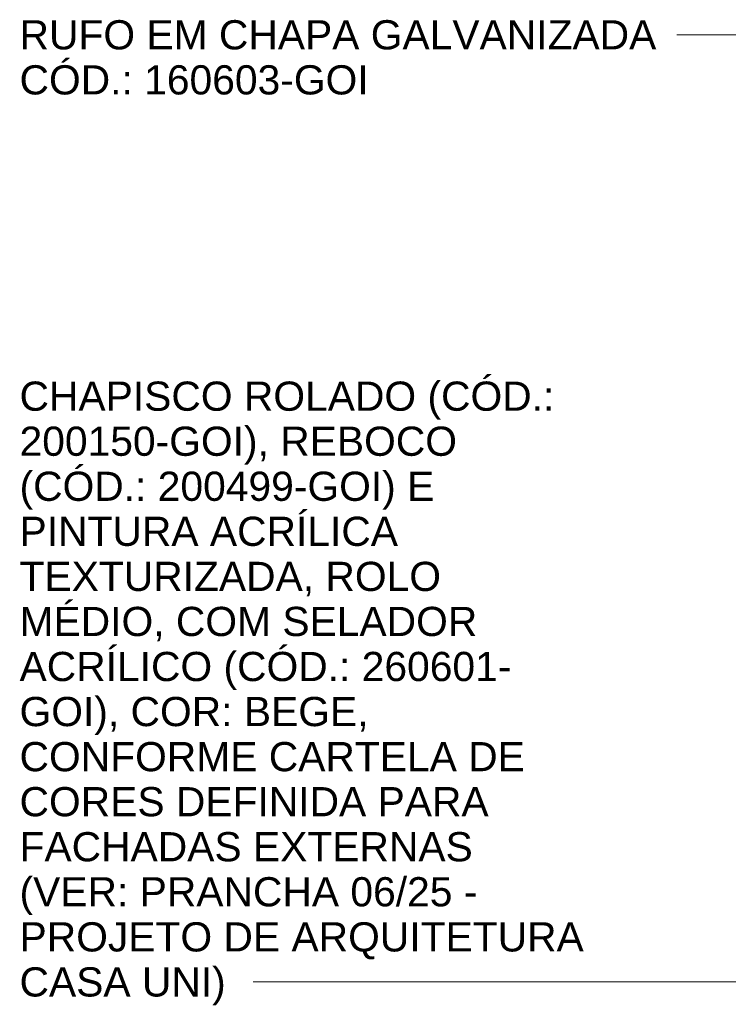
# Model space of a CAD drawing. Header units: metres. Extents: x 6.5 to 21.8, y 0.6 to 11.2.
# Tile 12 of 113: x 6.5 to 8.3, y 6.1 to 8.5. Entities that reach past the tile are written whole.
import ezdxf

# ---------------------------------------------------------------- set-up
doc = ezdxf.new("R2010")
doc.units = ezdxf.units.M
doc.layers.add('G-ANNO-TEXT', color=7, linetype='Continuous', lineweight=9)
doc.styles.add('Arial', font='arial.ttf', dxfattribs={"height": 0.072})

msp = doc.modelspace()

# ---------------------------------------------------------------- linework, layer by layer
at = {"layer": 'G-ANNO-TEXT'}
for p, q in [((8.151, 8.4931), (8.1484, 8.4931)), ((9.6101, 8.4931), (8.151, 8.4931)), ((8.0517, 6.1573), (7.1033, 6.1573)), ((10.683, 6.1573), (8.0517, 6.1573))]:
    msp.add_line(p, q, dxfattribs=at)

# ---------------------------------------------------------------- texts
at = {"layer": 'G-ANNO-TEXT', "char_height": 0.072, "attachment_point": 1, "style": 'Arial'}
for s, insert, width in [('RUFO EM CHAPA GALVANIZADA', (6.5273, 8.5291), 1.866329), ('CÓD.: 160603-GOI', (6.5273, 8.418), 1.019746), ('CHAPISCO ROLADO (CÓD.:', (6.5273, 7.6379), 1.561687), ('200150-GOI), REBOCO', (6.5273, 7.5268), 1.279493), ('(CÓD.: 200499-GOI) E', (6.5273, 7.4157), 1.208945), ('PINTURA ACRÍLICA', (6.5273, 7.3046), 1.099915), ('TEXTURIZADA, ROLO', (6.5273, 7.1934), 1.234599), ('MÉDIO, COM SELADOR', (6.5273, 7.0823), 1.337215), ('ACRÍLICO (CÓD.: 260601-', (6.5273, 6.9712), 1.433417), ('GOI), COR: BEGE,', (6.5273, 6.8601), 1.013333), ('CONFORME CARTELA DE', (6.5273, 6.7489), 1.484725), ('CORES DEFINIDA PARA', (6.5273, 6.6378), 1.369282), ('FACHADAS EXTERNAS', (6.5273, 6.5267), 1.334008), ('(VER: PRANCHA 06/25 -', (6.5273, 6.4156), 1.340421), ('PROJETO DE ARQUITETURA', (6.5273, 6.3044), 1.654683), ('CASA UNI)', (6.5273, 6.1933), 0.599662)]:
    msp.add_mtext(s, dxfattribs=dict(at, insert=insert, width=width))

doc.saveas('drawing.dxf')
